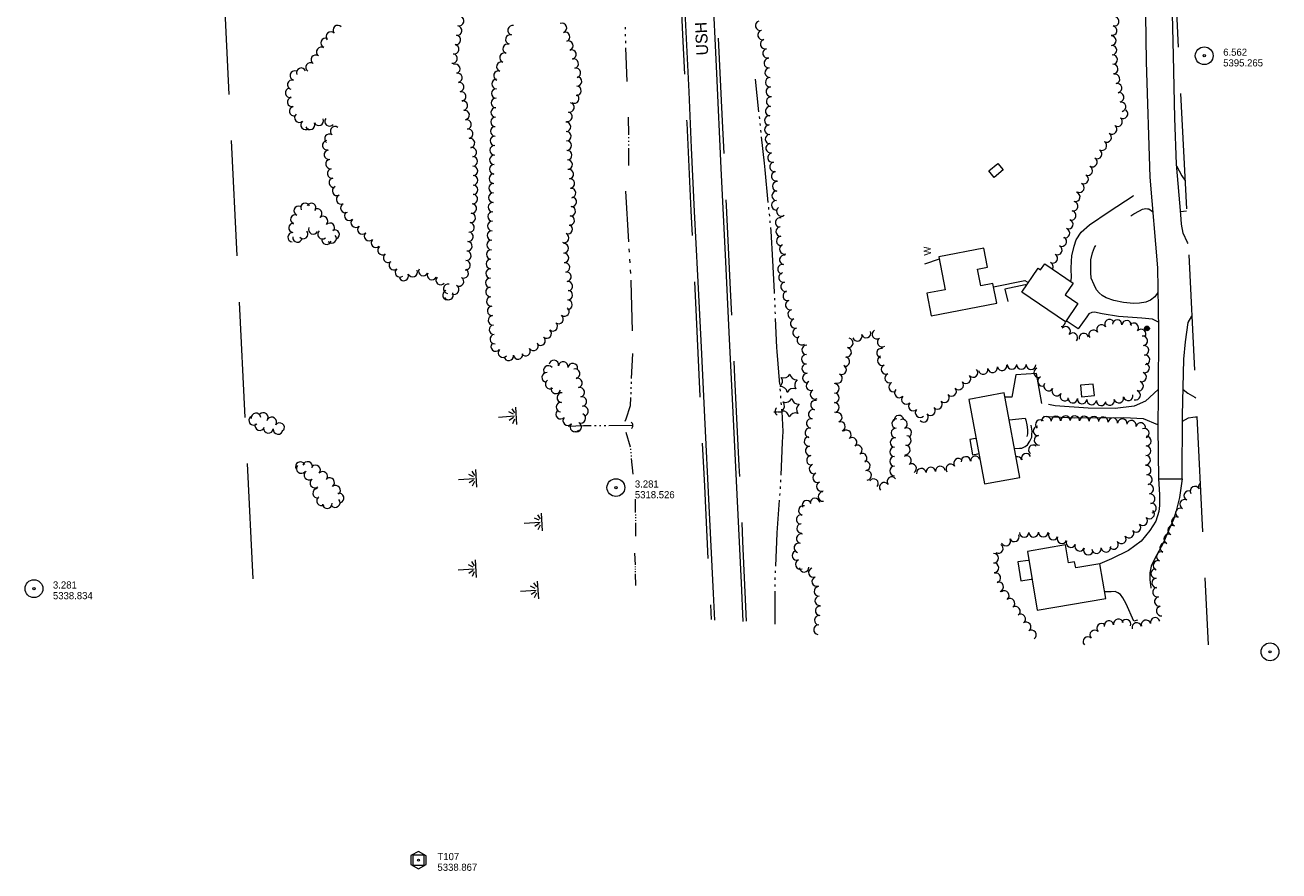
# Model space of a CAD drawing. Header units: feet. Extents: x 190818 to 192970, y 270652 to 271937.
# Tile 1 of 5: x 190818 to 191873, y 270652 to 271364. Entities that reach past the tile are written whole.
import ezdxf
from ezdxf.enums import TextEntityAlignment as Align

# ---------------------------------------------------------------- set-up
doc = ezdxf.new("R2010")
doc.units = ezdxf.units.FT
doc.header["$MEASUREMENT"] = 0
for name, pattern in [('DGN Style 3', [136.13208, 97.2372, -38.89488]), ('DGN Style 5', [68.06604, 29.17116, -38.89488]), ('DGN Style 6', [184.945154, 0.097237, -38.89488, 68.06604, -38.89488, 0.097237, -38.89488])]:
    doc.linetypes.add(name, pattern=pattern)
for name, color, linetype, lineweight in [('E_DWY', 3, 'DGN Style 3', 0), ('E_LAND_Vegetation', 20, 'Continuous', 0), ('E_MAP_Control', 251, 'Continuous', 0), ('E_MAP_Limits', 20, 'DGN Style 3', 0), ('E_MAP_PassPoints', 43, 'Continuous', 0), ('E_MISCPROP', 43, 'Continuous', 0), ('E_MISCPROP_HvyDash', 251, 'DGN Style 3', 13), ('E_MISCPROP_HvyLine', 251, 'Continuous', 13), ('E_MISCPROP_Railing', 43, 'Continuous', 0), ('E_PATH_Sidewalk', 3, 'DGN Style 5', 0), ('E_RDWY', 43, 'Continuous', 13), ('E_RDWY_Gravel', 43, 'DGN Style 3', 13), ('E_RDWY_Name', 231, 'Continuous', 0), ('E_WTR', 251, 'DGN Style 6', 0)]:
    doc.layers.add(name, color=color, linetype=linetype, lineweight=lineweight)
doc.styles.add('Style-IGR_FONT_0', font='IGR_FONT_0.shx')

# ---------------------------------------------------------------- blocks, each defined once
blk = doc.blocks.new('TP_1')
at = {"layer": 'E_MAP_Control', "color": 151, "linetype": 'Continuous', "lineweight": 0, "flags": 128}
for points in [[(-6.4, 3.8), (-6.4, -3.6), (0, -7.4), (6.4, -3.7), (6.4, 3.6), (-0.1, 7.4)], [(-4.5, -4.5), (-4.5, 4.5), (4.5, 4.5), (4.5, -4.5)]]:
    blk.add_lwpolyline(points, close=True, dxfattribs=at)
at = {"layer": 'E_MAP_Control', "color": 151, "linetype": 'Continuous', "lineweight": 0}
blk.add_circle((0, 0), 0.871, dxfattribs=at)
blk = doc.blocks.new('PP_1')
at = {"layer": 'E_MAP_PassPoints', "color": 43, "linetype": 'Continuous', "lineweight": 0}
for radius in [7.5, 0.96]:
    blk.add_circle((0, 0), radius, dxfattribs=at)
blk = doc.blocks.new('PP_2')
at = {"layer": 'E_MAP_PassPoints', "color": 43, "linetype": 'Continuous', "lineweight": 0}
for radius in [7.5, 0.96]:
    blk.add_circle((0, 0), radius, dxfattribs=at)
blk = doc.blocks.new('PP_3')
at = {"layer": 'E_MAP_PassPoints', "color": 43, "linetype": 'Continuous', "lineweight": 0}
for radius in [7.5, 0.96]:
    blk.add_circle((0, 0), radius, dxfattribs=at)
blk = doc.blocks.new('CULVRT_4')
at = {"layer": 'E_MISCPROP_Railing', "color": 43, "linetype": 'Continuous', "lineweight": 0}
blk.add_arc((3, 2.2), 3.7, 216.8791, 323.1187, dxfattribs=at)
blk = doc.blocks.new('CULVRT_5')
at = {"layer": 'E_MISCPROP_Railing', "color": 43, "linetype": 'Continuous', "lineweight": 0}
blk.add_arc((2.6, 2), 3.28, 216.8796, 323.1192, dxfattribs=at)
blk = doc.blocks.new('POLE_1')
at = {"layer": 'E_MISCPROP', "color": 1, "linetype": 'Continuous', "lineweight": 0}
for radius in [2.02, 1.52, 1.01, 0.502]:
    blk.add_circle((0, 0), radius, dxfattribs=at)
blk = doc.blocks.new('MARSH')
at = {"layer": 'E_WTR', "color": 150, "linetype": 'Continuous', "lineweight": 0}
for p, q in [((0, 15), (0, 1.6)), ((-6.1, 3.5), (-2.4, 1.4)), ((-1.3, 2.4), (-3.5, 6.2)), ((1.5, 2.4), (3.7, 6.2)), ((6.2, 3.5), (2.6, 1.4)), ((-7.4, 0), (7.4, 0))]:
    blk.add_line(p, q, dxfattribs=at)
blk = doc.blocks.new('WAL')
at = {"layer": 'E_MISCPROP_Railing', "color": 43, "linetype": 'Continuous', "lineweight": 0, "style": 'Style-IGR_FONT_0'}
blk.add_text('W', height=6, rotation=0.0001, dxfattribs=at).set_placement((-2.3, -0.3), align=Align.MIDDLE_LEFT)
blk = doc.blocks.new('PINEL_1')
at = {"layer": 'E_LAND_Vegetation', "color": 94, "linetype": 'Continuous', "lineweight": 0}
for centre, start, end in [((-8.1, 7.3), 275.2114, 0.9763), ((-10.4, -3.4), 335.2114, 60.9763), ((2.3, 10.7), 215.2114, 300.9763), ((10.4, 3.4), 155.2114, 240.9763), ((-2.3, -10.7), 35.2114, 120.9763), ((8.1, -7.3), 95.2114, 180.9763)]:
    blk.add_arc(centre, 5.72, start, end, dxfattribs=at)

msp = doc.modelspace()

# ---------------------------------------------------------------- linework, layer by layer
at = {"layer": 'E_DWY', "color": 2, "linetype": 'DGN Style 3', "lineweight": 0, "flags": 128}
for points in [[(191787, 271245.7), (191791.5, 271237.3), (191794.1, 271233.7)], [(191698, 271148.3), (191698.6, 271151.3), (191698.4, 271159.2), (191698.6, 271165.4), (191698.8, 271170), (191700.8, 271178.2), (191702.6, 271183.5), (191706.8, 271190), (191713.8, 271196), (191730.2, 271207.2), (191750.4, 271220.4), (191757.7, 271225.9), (191761.1, 271229.2), (191762.6, 271231.2), (191764.6, 271234.8)], [(191771.3, 271139.2), (191768.6, 271135.5), (191765.1, 271132.5), (191761.1, 271130.9), (191755.9, 271130.1), (191750.9, 271129.7), (191742.4, 271130.6), (191734.2, 271132.3), (191727.7, 271134.5), (191724.4, 271136.5), (191722, 271138.9), (191719.5, 271141.4), (191717.6, 271145.4), (191715.2, 271151.1), (191714.8, 271156), (191714.9, 271162.2), (191714.9, 271166.7), (191716.2, 271172.5), (191717.9, 271177), (191721.6, 271181.9), (191726.9, 271187.8), (191734.3, 271193.9), (191744, 271200.4), (191751.1, 271205.4), (191755.7, 271207.8), (191758.4, 271209.1), (191761.1, 271209.7), (191762.6, 271209.4), (191763.8, 271209.4), (191766.9, 271207.4)], [(191790.4, 271207.3), (191795.4, 271207.8)], [(191771.7, 271114.2), (191766.7, 271116.6), (191757.7, 271117.4), (191738.2, 271118.9), (191724.4, 271121.2), (191717.9, 271122.6), (191715.8, 271122.3), (191713.3, 271121), (191711.4, 271118.7), (191704.1, 271108.5), (191694, 271115.2)], [(191673.7, 271045.7), (191669.1, 271070.9), (191651.8, 271069.8), (191648.2, 271050.9), (191642.7, 271050.8)], [(191771.5, 271057.3), (191760.8, 271047.6), (191751.3, 271043.4), (191735.2, 271041.4), (191712.7, 271041.7), (191684.7, 271043.6), (191673.7, 271045.7)], [(191792.5, 271057.4), (191796.6, 271054.2), (191802.3, 271050.8), (191803.2, 271050.3)], [(191771.2, 271027.6), (191759.2, 271032.7), (191742.6, 271033.4), (191701.5, 271033.2), (191677.6, 271034.5), (191661.4, 271036.1), (191645.6, 271034.9)], [(191792, 271030.8), (191797, 271033.5), (191800.8, 271034.1), (191802.9, 271034.3), (191804, 271034.3)], [(191771.8, 270982.3), (191772.6, 270969.1), (191772.6, 270959.7), (191772.2, 270954.6), (191769.5, 270946.6), (191764.4, 270938.8), (191757.1, 270929.7), (191746.5, 270921.7), (191732.2, 270914.8), (191722.3, 270910.6)], [(191791.8, 270982.1), (191789.4, 270966.4), (191786.7, 270955.1), (191784.5, 270948), (191780.5, 270939.1), (191775.7, 270928), (191768.8, 270915.2), (191765.7, 270908.6), (191764.6, 270903), (191764.4, 270897.4), (191765.3, 270890.4), (191769.4, 270867.6), (191751.1, 270862.2), (191744.7, 270876.9), (191741.9, 270882.1), (191739.8, 270884.7), (191737.6, 270886.1), (191735.3, 270887.2), (191731.9, 270887.1), (191728.3, 270887.1), (191726.4, 270887.1)]]:
    msp.add_lwpolyline(points, dxfattribs=at)
at = {"layer": 'E_LAND_Vegetation', "color": 94, "linetype": 'Continuous', "lineweight": 0}
for centre, radius, start, end in [((191183.1, 271367.7), 4, 253.4391, 73.4238), ((191436.4, 271363.7), 4.01, 105.4186, 285.4033), ((191734.6, 271367.4), 4, 257.0587, 77.0434), ((191075, 271354.6), 4, 42.3125, 222.2972), ((191080.9, 271360), 4, 42.3125, 222.2972), ((191181.4, 271359.6), 4, 261.8914, 81.8761), ((191226.1, 271352.2), 3.99, 76.7657, 256.7503), ((191228, 271359.9), 3.99, 76.7657, 256.7503), ((191269.6, 271361.8), 3.99, 290.102, 110.0867), ((191272.3, 271354.3), 3.99, 290.102, 110.0867), ((191438.5, 271355.9), 4.01, 105.4186, 285.4033), ((191732.8, 271359.6), 4, 257.0587, 77.0434), ((191067, 271341.7), 4, 55.4021, 235.3868), ((191070.6, 271349.3), 4, 68.1996, 248.1842), ((191178.9, 271343.8), 4, 259.9084, 79.8931), ((191180.3, 271351.7), 4, 261.8914, 81.8761), ((191223.8, 271344.3), 3.99, 71.1541, 251.1388), ((191275, 271346.9), 3.99, 290.102, 110.0867), ((191440.6, 271348.2), 4.01, 105.4186, 285.4033), ((191732.1, 271351.1), 4, 273.7593, 93.744), ((191732.7, 271343.1), 4, 273.7593, 93.744), ((191062.4, 271335.1), 4, 55.4021, 235.3868), ((191177.5, 271336), 4, 259.9084, 79.8931), ((191221.2, 271336.8), 3.99, 71.1541, 251.1388), ((191277.6, 271339.5), 3.99, 283.7817, 103.7664), ((191279.5, 271331.8), 3.99, 283.7817, 103.7664), ((191442.7, 271340.5), 4.01, 105.4186, 285.4033), ((191443.7, 271332.2), 4.01, 95.3614, 275.3461), ((191733.2, 271335.2), 4, 273.7593, 93.744), ((191044.7, 271321.7), 4, 74.0773, 254.0619), ((191050.1, 271324.1), 4, 22.043, 202.0277), ((191057.9, 271328.6), 4, 55.4021, 235.3868), ((191179.8, 271327.3), 4, 292.1929, 112.1776), ((191216.1, 271321.7), 3.99, 71.1541, 251.1388), ((191218.6, 271329.2), 3.99, 71.1541, 251.1388), ((191281.4, 271324), 3.99, 283.7817, 103.7664), ((191444.5, 271324.2), 4.01, 95.3614, 275.3461), ((191733.7, 271327.2), 4, 273.7593, 93.744), ((191042.5, 271314), 4, 74.0773, 254.0619), ((191181.6, 271319.9), 4, 282.4626, 102.4472), ((191183.2, 271312.1), 4, 280.8232, 100.8078), ((191214.5, 271314.6), 3.99, 88.3993, 268.3839), ((191282.3, 271316.8), 3.99, 266.3302, 86.3149), ((191444.9, 271316.1), 4.01, 93.1846, 273.1693), ((191735.2, 271319), 4, 282.2237, 102.2083), ((191736.9, 271311.2), 4, 282.2237, 102.2083), ((191040.8, 271307.3), 4, 102.2907, 282.2754), ((191042.5, 271299.5), 4, 102.2907, 282.2754), ((191184.7, 271304.2), 4, 280.8232, 100.8078), ((191214.2, 271306.6), 3.99, 88.3993, 268.3839), ((191280, 271302.4), 3.99, 238.5112, 58.4959), ((191281.8, 271308.9), 3.99, 266.3302, 86.3149), ((191445.4, 271308.1), 4.01, 93.1846, 273.1693), ((191445.7, 271299.8), 4.01, 84.2981, 264.2828), ((191738.6, 271303.4), 4, 282.2237, 102.2083), ((191044.2, 271291.7), 4, 102.2907, 282.2754), ((191186.2, 271296.4), 4, 280.8232, 100.8078), ((191187.7, 271288.5), 4, 280.8232, 100.8078), ((191213.8, 271290.7), 3.99, 88.3993, 268.3839), ((191214, 271298.6), 3.99, 88.3993, 268.3839), ((191275.9, 271294.8), 3.99, 257.6988, 77.6834), ((191444.9, 271291.8), 4.01, 84.2981, 264.2828), ((191740.3, 271295.5), 4, 282.2237, 102.2083), ((191742, 271289.5), 4, 234.4263, 54.411), ((191048.5, 271286.3), 4, 130.2758, 310.2605), ((191053.7, 271280.2), 4, 130.2758, 310.2605), ((191057.6, 271280.2), 4, 204.7451, 24.7297), ((191064.9, 271283.6), 4, 204.7451, 24.7297), ((191073.9, 271283.1), 4, 140.1118, 320.0964), ((191189.2, 271280.6), 4, 280.8232, 100.8078), ((191213.6, 271282.7), 3.99, 88.3993, 268.3839), ((191273, 271278.6), 3.99, 272.6214, 92.606), ((191274.2, 271287), 3.99, 257.6988, 77.6834), ((191444.1, 271283.9), 4.01, 84.2981, 264.2828), ((191737.4, 271282.9), 4, 234.4263, 54.411), ((191073.8, 271268.5), 4, 53.6053, 233.59), ((191078.6, 271274.9), 4, 53.6053, 233.59), ((191190.7, 271272.8), 4, 280.8232, 100.8078), ((191213.4, 271274.7), 3.99, 88.3993, 268.3839), ((191273.3, 271270.7), 3.99, 272.6214, 92.606), ((191444.2, 271276.2), 4.01, 94.0616, 274.0463), ((191444.8, 271268.2), 4.01, 94.0616, 274.0463), ((191728.2, 271269.6), 4, 239.8462, 59.8308), ((191732.7, 271276.4), 4, 234.4263, 54.411), ((191072, 271263), 4, 99.7945, 279.7792), ((191192.2, 271264.9), 4, 280.8232, 100.8078), ((191193.7, 271257.1), 4, 280.8232, 100.8078), ((191212.9, 271258.8), 3.99, 88.3993, 268.3839), ((191213.1, 271266.8), 3.99, 88.3993, 268.3839), ((191273.7, 271262.7), 3.99, 272.6214, 92.606), ((191445.3, 271260.5), 4.01, 101.324, 281.3086), ((191724.2, 271262.7), 4, 239.8462, 59.8308), ((191073.4, 271255.1), 4, 99.7945, 279.7792), ((191074.7, 271247.2), 4, 99.7945, 279.7792), ((191194.5, 271249.5), 4, 270.9744, 90.9591), ((191212.7, 271250.8), 3.99, 88.3993, 268.3839), ((191274, 271254.7), 3.99, 272.6214, 92.606), ((191274.4, 271246.8), 3.99, 272.6214, 92.606), ((191446.9, 271252.6), 4.01, 101.324, 281.3086), ((191716.2, 271248.8), 4, 239.8462, 59.8308), ((191720.2, 271255.7), 4, 239.8462, 59.8308), ((191076.1, 271239.3), 4, 99.7945, 279.7792), ((191194.7, 271241.5), 4, 270.9744, 90.9591), ((191212.5, 271242.8), 3.99, 88.3993, 268.3839), ((191275.4, 271238.7), 3.99, 276.9148, 96.8995), ((191448.5, 271244.8), 4.01, 101.324, 281.3086), ((191450, 271236.9), 4.01, 101.324, 281.3086), ((191712.3, 271241.6), 4, 244.015, 63.9997), ((191077.5, 271231.5), 4, 99.7945, 279.7792), ((191194.8, 271233.5), 4, 270.9744, 90.9591), ((191194.9, 271225.5), 4, 270.9744, 90.9591), ((191212, 271226.9), 3.99, 88.3993, 268.3839), ((191212.2, 271234.9), 3.99, 88.3993, 268.3839), ((191276.3, 271230.8), 3.99, 276.9148, 96.8995), ((191450.8, 271228.5), 4.01, 87.1665, 267.1512), ((191705.3, 271227.3), 4, 244.015, 63.9997), ((191708.8, 271234.5), 4, 244.015, 63.9997), ((191080.3, 271224.6), 4, 115.5197, 295.5044), ((191083.7, 271217.4), 4, 115.5197, 295.5044), ((191194.6, 271217.8), 4, 263.2686, 83.2533), ((191211.8, 271218.9), 3.99, 88.3993, 268.3839), ((191277.3, 271222.8), 3.99, 276.9148, 96.8995), ((191277.9, 271215.4), 3.99, 263.5555, 83.5402), ((191450.4, 271220.5), 4.01, 87.1665, 267.1512), ((191701.8, 271219.5), 4, 257.9182, 77.9028), ((191047.9, 271207.9), 3.93, 69.481, 249.4657), ((191053.6, 271210.4), 3.93, 25.0409, 205.0256), ((191058.5, 271210.3), 3.93, 327.6732, 147.6579), ((191063.5, 271205.6), 3.93, 303.8292, 123.8139), ((191087.2, 271210.2), 4, 115.5197, 295.5044), ((191193.7, 271209.8), 4, 263.2686, 83.2533), ((191211.5, 271210.9), 3.99, 87.8918, 267.8765), ((191277, 271207.5), 3.99, 263.5555, 83.5402), ((191450, 271212.5), 4.01, 87.1665, 267.1512), ((191454.3, 271207.3), 4.01, 125.9324, 305.9171), ((191700.1, 271211.7), 4, 257.9182, 77.9028), ((191043.5, 271193.5), 3.93, 85.2313, 265.216), ((191045.1, 271200.5), 3.93, 69.481, 249.4657), ((191068.6, 271199.3), 3.93, 313.2641, 133.2488), ((191074.3, 271193.6), 3.93, 318.0545, 138.0392), ((191090.5, 271203.7), 4, 133.8472, 313.8318), ((191096, 271197.9), 4, 133.8472, 313.8318), ((191191.8, 271193.9), 4, 263.2686, 83.2533), ((191192.8, 271201.9), 4, 263.2686, 83.2533), ((191210.9, 271195), 3.99, 87.8918, 267.8765), ((191211.2, 271203), 3.99, 87.8918, 267.8765), ((191276.1, 271199.6), 3.99, 263.5555, 83.5402), ((191453.2, 271197.9), 4.01, 78.1451, 258.1298), ((191695.9, 271196.6), 4, 250.1929, 70.1776), ((191698.4, 271203.9), 4, 257.9182, 77.9028), ((191042.8, 271185.6), 3.93, 85.2313, 265.216), ((191051.8, 271188.2), 3.93, 220.5266, 40.5112), ((191060.2, 271192.1), 3.93, 154.9775, 334.9621), ((191067.9, 271188.1), 3.93, 130.7581, 310.7428), ((191075.8, 271184.6), 3.93, 221.0859, 41.0706), ((191078.3, 271187.9), 3.93, 297.6359, 117.6206), ((191101.6, 271192.1), 4, 133.8472, 313.8318), ((191107.2, 271186.5), 4, 135.4516, 315.4363), ((191190.9, 271186), 4, 263.2686, 83.2533), ((191210.6, 271187), 3.99, 87.8918, 267.8765), ((191271.5, 271185), 3.99, 247.1962, 67.1809), ((191274.6, 271192.4), 3.99, 247.1962, 67.1809), ((191453.7, 271190.4), 4.01, 93.7616, 273.7463), ((191693.1, 271189.1), 4, 250.1929, 70.1776), ((191046.9, 271185.3), 3.93, 172.7549, 352.7396), ((191071.5, 271183.4), 3.93, 162.6775, 342.6622), ((191112.9, 271180.9), 4, 135.4516, 315.4363), ((191118.5, 271174.7), 4, 126.304, 306.2886), ((191190, 271178), 4, 264.1716, 84.1563), ((191210.3, 271179), 3.99, 87.8918, 267.8765), ((191271.1, 271176.3), 3.99, 271.1216, 91.1063), ((191454.2, 271182.4), 4.01, 93.7616, 273.7463), ((191456.7, 271175.4), 4.01, 109.5381, 289.5228), ((191686.7, 271174.8), 4, 241.7157, 61.7003), ((191690.5, 271181.9), 4, 241.7157, 61.7003), ((191123.2, 271168.3), 4, 126.304, 306.2886), ((191188.4, 271162.1), 4, 264.1716, 84.1563), ((191189.2, 271170), 4, 264.1716, 84.1563), ((191209.7, 271163.1), 3.99, 87.8918, 267.8765), ((191210, 271171.1), 3.99, 87.8918, 267.8765), ((191271.3, 271168.3), 3.99, 271.1216, 91.1063), ((191456.8, 271166.6), 4.01, 78.692, 258.6767), ((191682.9, 271167.8), 4, 241.7157, 61.7003), ((191128.1, 271162.1), 4, 129.8842, 309.8688), ((191133.2, 271156), 4, 129.8842, 309.8688), ((191143.9, 271156.2), 4, 203.495, 23.4797), ((191152.9, 271157.1), 4, 154.8976, 334.8822), ((191160.2, 271153.7), 4, 154.8976, 334.8822), ((191186.9, 271155.2), 4, 239.9083, 59.893), ((191209.5, 271155.1), 3.99, 87.8918, 267.8765), ((191272.2, 271160.1), 3.99, 278.7289, 98.7136), ((191273.4, 271152.3), 3.99, 278.7289, 98.7136), ((191455.2, 271158.7), 4.01, 78.692, 258.6767), ((191456.1, 271151.7), 4.01, 102.4528, 282.4375), ((191679.1, 271160.7), 4, 331.0343, 61.7003), ((191136.5, 271153), 4, 203.495, 23.4797), ((191167.5, 271149.5), 4, 140.1118, 320.0964), ((191173.9, 271142.2), 4, 80.7185, 260.7032), ((191178.9, 271141.4), 4, 239.9083, 59.893), ((191182.9, 271148.3), 4, 239.9083, 59.893), ((191209.2, 271147.2), 3.99, 87.8918, 267.8765), ((191274.6, 271144.4), 3.99, 278.7289, 98.7136), ((191457.9, 271143.9), 4.01, 102.4528, 282.4375), ((191173.2, 271136.9), 4, 110.1758, 290.1605), ((191174.1, 271136.9), 4, 208.5807, 28.5654), ((191209.4, 271139.5), 3.99, 95.2797, 275.2644), ((191210.1, 271131.5), 3.99, 95.2797, 275.2644), ((191274.6, 271136.8), 3.99, 268.014, 87.9986), ((191459.7, 271136.2), 4.01, 104.8972, 284.8819), ((191210.8, 271123.6), 3.99, 95.2797, 275.2644), ((191271.7, 271123.1), 3.99, 232.5711, 52.5557), ((191274.3, 271128.8), 3.99, 268.014, 87.9986), ((191461.7, 271128.5), 4.01, 104.8972, 284.8819), ((191463.8, 271120.7), 4.01, 104.8972, 284.8819), ((191211.5, 271115.6), 3.99, 95.2797, 275.2644), ((191261.9, 271110.6), 3.99, 229.4281, 49.4127), ((191266.8, 271116.7), 3.99, 232.5711, 52.5557), ((191465.9, 271113), 4.01, 104.8972, 284.8819), ((191689.4, 271114.3), 4.01, 275.3941, 3.7245), ((191730.5, 271112.4), 4.01, 34.0161, 214.0007), ((191737, 271112.1), 4.01, 355.7253, 175.71), ((191745, 271111.5), 4.01, 355.7253, 175.71), ((191751, 271109.3), 4.01, 320.7293, 140.714), ((191212.3, 271107.7), 3.99, 95.2797, 275.2644), ((191213, 271099.8), 3.99, 95.2797, 275.2644), ((191256.8, 271104.5), 3.99, 229.4281, 49.4127), ((191467.9, 271105.2), 4.01, 104.8972, 284.8819), ((191471.6, 271098.9), 4.01, 123.0892, 303.0739), ((191518.2, 271102.2), 4.01, 200.1496, 20.1342), ((191525.7, 271104.9), 4.01, 200.1496, 20.1342), ((191534.8, 271103.9), 4.01, 123.2317, 303.2164), ((191693.7, 271106.3), 4.01, 318.7596, 138.7442), ((191699.7, 271101), 4.01, 318.7596, 138.7442), ((191708.9, 271100.7), 4.01, 13.8799, 193.8646), ((191717.2, 271103.4), 4.01, 34.0161, 214.0007), ((191723.8, 271107.9), 4.01, 34.0161, 214.0007), ((191757.2, 271104.2), 4.01, 320.7293, 140.714), ((191758.6, 271098.4), 4.01, 276.6231, 96.6078), ((191213.8, 271093.6), 3.99, 139.0707, 319.0554), ((191239, 271089.6), 3.99, 214.2578, 34.2425), ((191245.6, 271094.1), 3.99, 214.2578, 34.2425), ((191251.6, 271098.5), 3.99, 229.4281, 49.4127), ((191475.6, 271090.8), 4.01, 87.6632, 267.6479), ((191509.3, 271088.7), 4.01, 259.5672, 79.5519), ((191510.7, 271096.6), 4.01, 259.5672, 79.5519), ((191538.6, 271088), 4.01, 76.4812, 256.4659), ((191539.2, 271097.2), 4.01, 123.2317, 303.2164), ((191759.6, 271090.4), 4.01, 276.6231, 96.6078), ((191219.9, 271088.4), 3.99, 139.0707, 319.0554), ((191224.8, 271085.7), 3.99, 188.71, 8.6947), ((191232.7, 271086.9), 3.99, 188.71, 8.6947), ((191262.7, 271078), 4.05, 350.6579, 170.6426), ((191475.3, 271082.8), 4.01, 87.6632, 267.6479), ((191507.8, 271080.8), 4.01, 259.5672, 79.5519), ((191539.3, 271081.7), 4.01, 113.028, 293.0127), ((191760.5, 271082.4), 4.01, 276.6231, 96.6078), ((191256.7, 271067.6), 4.05, 85.3889, 265.3736), ((191258.1, 271073.4), 4.05, 39.0077, 218.9924), ((191270.7, 271076.7), 4.05, 350.6579, 170.6426), ((191278.7, 271075.4), 4.05, 350.6579, 170.6426), ((191280.6, 271070.7), 4.05, 285.0669, 105.0516), ((191475.6, 271075.1), 4.01, 94.2035, 274.1882), ((191476.2, 271067.1), 4.01, 94.2035, 274.1882), ((191505.1, 271074), 4.01, 244.5092, 64.4939), ((191542.4, 271074.3), 4.01, 113.028, 293.0127), ((191615.7, 271071.7), 4.01, 221.5281, 41.5127), ((191624.3, 271074.2), 4.01, 190.5673, 10.5519), ((191632.2, 271075.7), 4.01, 190.5673, 10.5519), ((191640.1, 271077.2), 4.01, 190.5673, 10.5519), ((191648.4, 271078.5), 4.01, 179.0518, 359.0365), ((191656.4, 271078.4), 4.01, 179.0518, 359.0365), ((191664.5, 271078.3), 4.01, 179.0518, 359.0365), ((191670.9, 271071.6), 4.01, 113.7428, 293.7275), ((191757.6, 271067.9), 4.01, 251.7831, 71.7678), ((191760.1, 271075.5), 4.01, 251.7831, 71.7678), ((191259.7, 271061.9), 4.05, 123.4319, 303.4166), ((191282.6, 271062.9), 4.05, 283.7699, 103.7545), ((191479.2, 271060.5), 4.01, 115.6234, 295.6081), ((191499.1, 271058.3), 4.01, 269.9864, 89.9711), ((191501.6, 271066.7), 4.01, 244.5092, 64.4939), ((191545.5, 271066.9), 4.01, 113.028, 293.0127), ((191548.7, 271059.5), 4.01, 113.028, 293.0127), ((191603.7, 271061.1), 4.01, 221.5281, 41.5127), ((191609.7, 271066.4), 4.01, 221.5281, 41.5127), ((191674.1, 271064.3), 4.01, 113.7428, 293.7275), ((191679.3, 271060.3), 4.01, 148.1038, 328.0885), ((191755.1, 271060.2), 4.01, 251.7831, 71.7678), ((191264.4, 271057.9), 4.05, 164.5078, 344.4924), ((191269.5, 271050.6), 4.05, 85.3449, 265.3295), ((191284.6, 271055.1), 4.05, 283.7699, 103.7545), ((191286.3, 271047.3), 4.05, 280.2767, 100.2614), ((191482.6, 271053.3), 4.01, 115.6234, 295.6081), ((191499.1, 271050.3), 4.01, 269.9864, 89.9711), ((191553.7, 271054.5), 4.01, 136.3135, 316.2982), ((191559.5, 271049), 4.01, 136.3135, 316.2982), ((191591.7, 271050.4), 4.01, 222.7837, 42.7684), ((191597.7, 271055.8), 4.01, 221.5281, 41.5127), ((191686.1, 271056.1), 4.01, 148.1038, 328.0885), ((191692.9, 271051.8), 4.01, 148.1038, 328.0885), ((191699.6, 271050.1), 4.01, 174.6691, 354.6537), ((191707.5, 271049.3), 4.01, 174.6691, 354.6537), ((191738.5, 271050.1), 4.01, 194.1474, 14.132), ((191746.3, 271052), 4.01, 194.1474, 14.132), ((191752.6, 271052.6), 4.01, 251.7831, 71.7678), ((191268.5, 271036.6), 4.05, 138.1288, 318.1134), ((191268.8, 271042.5), 4.05, 85.3449, 265.3295), ((191287.8, 271039.3), 4.05, 280.2767, 100.2614), ((191481.2, 271036.5), 4.01, 76.9374, 256.9221), ((191483, 271044.3), 4.01, 76.9374, 256.9221), ((191499.1, 271042.3), 4.01, 269.9864, 89.9711), ((191565.3, 271043.4), 4.01, 135.9873, 315.972), ((191571.1, 271037.8), 4.01, 135.9873, 315.972), ((191579.9, 271039.5), 4.01, 222.7837, 42.7684), ((191585.8, 271044.9), 4.01, 222.7837, 42.7684), ((191715.5, 271048.6), 4.01, 174.6691, 354.6537), ((191723.5, 271047.8), 4.01, 174.6691, 354.6537), ((191730.7, 271048.1), 4.01, 194.1474, 14.132), ((191010.1, 271031.5), 4.08, 129.7872, 309.7719), ((191012, 271033.4), 4.08, 7.2819, 187.2666), ((191018.2, 271033.8), 4.08, 321.1731, 141.1578), ((191025.3, 271030), 4.08, 323.8008, 143.7855), ((191031.9, 271025.2), 4.08, 323.8008, 143.7855), ((191274.5, 271031.2), 4.05, 138.1288, 318.1134), ((191280.5, 271025.8), 4.05, 138.1288, 318.1134), ((191282, 271025.9), 4.05, 244.2309, 64.2156), ((191285.5, 271033.2), 4.05, 244.2309, 64.2156), ((191479.5, 271028.8), 4.01, 80.6992, 260.6839), ((191501.4, 271033.9), 4.01, 289.5921, 109.5767), ((191504.1, 271026.3), 4.01, 289.5921, 109.5767), ((191551.3, 271028.7), 4.01, 85.4986, 265.4833), ((191553.3, 271031.6), 4.01, 5.8036, 185.7883), ((191556.3, 271028.3), 4.01, 296.8454, 116.8301), ((191574, 271034), 4.01, 222.7837, 42.7684), ((191672.3, 271027.9), 4.02, 47.7192, 227.7038), ((191677.4, 271030.7), 4.02, 1.5227, 181.5074), ((191685.4, 271030.9), 4.02, 1.5227, 181.5074), ((191693.5, 271031.1), 4.02, 1.5227, 181.5074), ((191701.4, 271031.1), 4.02, 358.2846, 178.2693), ((191709.4, 271030.8), 4.02, 358.2846, 178.2693), ((191717.5, 271030.6), 4.02, 358.2846, 178.2693), ((191725.4, 271030.2), 4.02, 354.4394, 174.424), ((191733.4, 271029.4), 4.02, 354.4394, 174.424), ((191741.4, 271028.7), 4.02, 354.4394, 174.424), ((191749, 271027.3), 4.02, 345.6095, 165.5942), ((191756.8, 271025.3), 4.02, 345.6095, 165.5942), ((191015.2, 271027), 4.08, 160.2866, 340.2712), ((191022.5, 271024.7), 4.08, 173.2923, 353.277), ((191030.6, 271023.8), 4.08, 173.2923, 353.277), ((191478.2, 271020.9), 4.01, 80.6992, 260.6839), ((191509, 271019.2), 4.01, 307.45, 127.4346), ((191550.7, 271020.7), 4.01, 85.4986, 265.4833), ((191559.9, 271021.1), 4.01, 296.8454, 116.8301), ((191559.6, 271014.5), 4.01, 263.5668, 83.5514), ((191670.4, 271022.6), 4.02, 95.2652, 275.2499), ((191671.2, 271014.6), 4.02, 95.2652, 275.2499), ((191759.9, 271020.6), 4.02, 294.2464, 114.2311), ((191761.6, 271014), 4.02, 267.6433, 87.628), ((191477.6, 271013.6), 4.01, 97.1459, 277.1306), ((191478.6, 271005.7), 4.01, 97.1459, 277.1306), ((191513.9, 271012.9), 4.01, 307.45, 127.4346), ((191518.3, 271006.5), 4.01, 301.0145, 120.9992), ((191549.5, 271004.9), 4.01, 90.3926, 270.3773), ((191550, 271012.7), 4.01, 85.4986, 265.4833), ((191558.7, 271006.5), 4.01, 263.5668, 83.5514), ((191666.4, 271006.6), 4.02, 52.3751, 232.3598), ((191761.3, 271005.9), 4.02, 267.6433, 87.628), ((191479.6, 270997.7), 4.01, 97.1459, 277.1306), ((191522.4, 270999.6), 4.01, 301.0145, 120.9992), ((191525, 270993.1), 4.01, 277.6338, 97.6185), ((191549.5, 270996.9), 4.01, 90.3926, 270.3773), ((191559.7, 270997.6), 4.01, 302.3016, 122.2863), ((191603.4, 270995.3), 4.01, 36.8262, 216.8109), ((191609.6, 270996.8), 4.01, 2.7459, 182.7306), ((191617.7, 270997.2), 4.01, 21.7877, 182.7306), ((191652.9, 270996.8), 4.02, 21.051, 105.4786), ((191660.4, 270999.6), 4.02, 21.051, 201.0357), ((191761, 270997.9), 4.02, 267.6433, 87.628), ((191049.4, 270992.4), 4.1, 27.4431, 207.4278), ((191050.1, 270990.9), 4.1, 141.2498, 321.2345), ((191055.5, 270992.5), 4.1, 343.3838, 163.3685), ((191056.7, 270985.3), 4.1, 126.3207, 306.3054), ((191062.1, 270989.6), 4.1, 318.76, 138.7446), ((191068.2, 270984.2), 4.1, 318.76, 138.7446), ((191481.8, 270990.4), 4.01, 106.6332, 286.6179), ((191484.8, 270983.2), 4.01, 112.8651, 292.8498), ((191526.1, 270985.1), 4.01, 277.6338, 97.6185), ((191549.6, 270988.8), 4.01, 90.3926, 270.3773), ((191564, 270990.8), 4.01, 302.3016, 122.2863), ((191572.1, 270986.9), 4.01, 7.0159, 187.0006), ((191580.1, 270987.9), 4.01, 7.0159, 187.0006), ((191588.1, 270988.8), 4.01, 7.0159, 187.0006), ((191596.9, 270990.5), 4.01, 36.8262, 216.8109), ((191761.5, 270989.5), 4.02, 277.2457, 97.2303), ((191061.6, 270978.7), 4.1, 126.3207, 306.3054), ((191074, 270979), 4.1, 307.7252, 127.7099), ((191079, 270972.5), 4.1, 307.7252, 127.7099), ((191487.9, 270975.8), 4.01, 112.8651, 292.8498), ((191531.9, 270978.1), 4.01, 322.3822, 142.3668), ((191540.9, 270975.1), 4.01, 36.8332, 216.8179), ((191547.3, 270979.9), 4.01, 36.8332, 216.8179), ((191762.5, 270981.5), 4.02, 277.2457, 97.2303), ((191763.6, 270973.6), 4.02, 277.2457, 97.2303), ((191802.5, 270971.8), 4.03, 28.0841, 208.0687), ((191809.6, 270975.6), 4.03, 134.5803, 208.0687), ((191064, 270970), 4.1, 97.5196, 277.5043), ((191067.2, 270963.7), 4.1, 124.2709, 304.2555), ((191081.9, 270965.9), 4.1, 285.2366, 105.2213), ((191482.6, 270961.9), 4.01, 2.9498, 182.9344), ((191489.4, 270967.3), 4.01, 94.5008, 274.4854), ((191764.8, 270965.5), 4.02, 278.7133, 98.698), ((191797.3, 270968), 4.03, 63.975, 243.9597), ((191072, 270961.3), 4.1, 185.0761, 5.0608), ((191078.7, 270962.2), 4.1, 219.7214, 39.7061), ((191472.8, 270955.6), 4.01, 77.4968, 257.4815), ((191475.7, 270959.9), 4.01, 22.6641, 202.6488), ((191764.3, 270952.6), 4.02, 225.135, 45.1196), ((191766, 270957.6), 4.02, 278.7133, 98.698), ((191790.2, 270953.5), 4.03, 63.975, 243.9597), ((191793.8, 270960.8), 4.03, 63.975, 243.9597), ((191471, 270947.8), 4.01, 77.4968, 257.4815), ((191471.3, 270940.4), 4.01, 94.8438, 274.8284), ((191753, 270941.2), 4.02, 225.135, 45.1196), ((191758.6, 270946.9), 4.02, 225.135, 45.1196), ((191786.9, 270946.2), 4.03, 66.0512, 246.0358), ((191471, 270931.8), 4.01, 75.7624, 255.7471), ((191650.5, 270933.3), 4.02, 205.7444, 25.7291), ((191658.7, 270937), 4.02, 181.2688, 1.2535), ((191666.7, 270937.2), 4.02, 181.2688, 1.2535), ((191674.8, 270937.3), 4.02, 181.2688, 1.2535), ((191683.2, 270934.8), 4.02, 157.1942, 337.1789), ((191740.5, 270931.6), 4.02, 216.1896, 36.1742), ((191747, 270936.4), 4.02, 216.1896, 36.1742), ((191780.4, 270931.5), 4.03, 66.0512, 246.0358), ((191783.7, 270938.9), 4.03, 66.0512, 246.0358), ((191469, 270924.1), 4.01, 75.7624, 255.7471), ((191637, 270923.5), 4.02, 239.474, 59.4587), ((191643.3, 270929.8), 4.02, 205.7444, 25.7291), ((191690.6, 270931.7), 4.02, 157.1942, 337.1789), ((191698, 270928.5), 4.02, 156.7746, 336.7592), ((191705.4, 270925.4), 4.02, 156.7746, 336.7592), ((191712.8, 270922.2), 4.02, 156.7746, 336.7592), ((191719.6, 270923.4), 4.02, 188.1574, 8.142), ((191727.6, 270924.5), 4.02, 188.1574, 8.142), ((191734, 270926.9), 4.02, 216.1896, 36.1742), ((191777.1, 270924.2), 4.03, 66.0512, 246.0358), ((191467.3, 270917.6), 4.01, 112.3493, 292.334), ((191470.3, 270910.2), 4.01, 112.3493, 292.334), ((191633.1, 270915.3), 4.02, 271.7119, 91.6966), ((191771.3, 270909.3), 4.03, 69.4039, 249.3886), ((191774.1, 270916.8), 4.03, 69.4039, 249.3886), ((191473.5, 270907.6), 4.01, 183.7595, 3.7442), ((191481.3, 270903.3), 4.01, 110.3788, 290.3634), ((191633.3, 270907.3), 4.02, 271.7119, 91.6966), ((191634.9, 270898.8), 4.02, 287.6822, 107.6669), ((191769.5, 270902.5), 4.03, 94.9124, 274.8971), ((191484.1, 270895.7), 4.01, 110.3788, 290.3634), ((191485.9, 270887.4), 4.01, 94.806, 274.7907), ((191637.3, 270891.2), 4.02, 287.6822, 107.6669), ((191770.2, 270894.5), 4.03, 94.9124, 274.8971), ((191486.6, 270879.5), 4.01, 94.806, 274.7907), ((191642, 270883.9), 4.02, 306.6236, 126.6082), ((191646.8, 270877.4), 4.02, 306.6236, 126.6082), ((191771, 270886.7), 4.03, 100.8387, 280.8234), ((191772.5, 270878.8), 4.03, 100.8387, 280.8234), ((191487, 270871.1), 4.01, 84.5879, 264.5725), ((191651.3, 270870.8), 4.02, 303.9898, 123.9745), ((191774, 270870.9), 4.03, 100.8387, 280.8234), ((191486.2, 270863.1), 4.01, 84.5879, 264.5725), ((191655.8, 270864.2), 4.02, 303.9898, 123.9745), ((191660.3, 270857.5), 4.02, 303.9898, 123.9745), ((191723.9, 270856.3), 4.03, 43.6009, 223.5856), ((191730.1, 270858.6), 4.03, 10.4886, 190.4733), ((191738, 270860.1), 4.03, 10.4886, 190.4733), ((191744.6, 270859.8), 4.03, 338.7395, 158.7242), ((191753.5, 270857), 4.03, 15.3714, 195.3561), ((191761.3, 270859.2), 4.03, 15.3714, 195.3561), ((191769, 270861.3), 4.03, 15.3714, 195.3561), ((191485.5, 270855.2), 4.01, 84.5879, 264.5725), ((191664.8, 270850.8), 4.02, 303.9898, 123.9745), ((191712.3, 270845.2), 4.03, 43.6009, 223.5856), ((191718.1, 270850.8), 4.03, 43.6009, 223.5856)]:
    msp.add_arc(centre, radius, start, end, dxfattribs=at)
at = {"layer": 'E_MAP_Limits', "color": 3, "linetype": 'DGN Style 3', "lineweight": 0, "flags": 128}
for points in [[(191763.3, 271850.5), (191813.6, 270842.3)], [(190964.3, 271810.9), (191009.9, 270884.4)]]:
    msp.add_lwpolyline(points, dxfattribs=at)
at = {"layer": 'E_MISCPROP_HvyDash', "color": 230, "linetype": 'DGN Style 3', "lineweight": 13, "flags": 128}
for points in [[(191618.2, 271016.2), (191617.8, 271016.2), (191613, 271015.2), (191615.1, 271002.5), (191619.7, 271003.3), (191620.5, 271003.5)], [(191662.8, 270913.6), (191662.2, 270913.5), (191653.3, 270912.3), (191655.9, 270896.3), (191664.6, 270897.6), (191665.5, 270897.8)]]:
    msp.add_lwpolyline(points, dxfattribs=at)
at = {"layer": 'E_MISCPROP_HvyLine', "color": 230, "linetype": 'Continuous', "lineweight": 13, "flags": 128}
for points in [[(191641.1, 271242.4), (191633.5, 271236), (191629, 271241.5), (191636.6, 271247.8)], [(191635.6, 271130), (191632.4, 271146.6), (191622.1, 271144.6), (191619.4, 271158.7), (191627.9, 271160.4), (191624.8, 271176.4), (191586.8, 271169.1), (191592.2, 271141.4), (191576.7, 271138.4), (191580.4, 271119.3)], [(191693.5, 271114.5), (191656.8, 271139.4), (191670.4, 271159.5), (191672.6, 271158.1), (191676.1, 271163.2), (191700, 271146.9), (191693.3, 271137.1), (191704, 271129.8)], [(191716.9, 271062), (191706.1, 271061), (191707.1, 271051.1), (191717.8, 271052.2)], [(191655, 270983.3), (191642, 271054.5), (191612.2, 271049), (191625.2, 270977.9)], [(191693.4, 270926.5), (191661.6, 270921.1), (191669.8, 270871.7), (191727.4, 270881.4), (191722.5, 270910.6), (191702.1, 270907.2), (191701.2, 270912.2), (191696, 270911.4)]]:
    msp.add_lwpolyline(points, close=True, dxfattribs=at)
at = {"layer": 'E_MISCPROP_Railing', "color": 43, "linetype": 'Continuous', "lineweight": 13, "flags": 128}
msp.add_lwpolyline([(191587.2, 271167.2), (191574.7, 271163)], dxfattribs=at)
at = {"layer": 'E_PATH_Sidewalk', "color": 2, "linetype": 'DGN Style 5', "lineweight": 0, "flags": 128}
for points in [[(191632.9, 271143.7), (191659.3, 271149.1), (191662.2, 271147.5)], [(191660.5, 271145), (191659.7, 271145.5), (191642.5, 271141.8), (191645.8, 271127.4), (191642, 271126.7), (191639, 271141), (191633.6, 271140)], [(191646.1, 271031.9), (191659.5, 271033.3), (191660.2, 271031.7), (191661.1, 271027.5), (191661.6, 271023.3), (191661.5, 271020), (191661, 271017.6), (191660, 271015), (191658.2, 271013.2), (191656, 271011.8), (191651.2, 271011.4), (191649.9, 271011.4)], [(191650.6, 271007.7), (191654.8, 271007.9), (191656.7, 271008.1), (191659.5, 271009.3), (191661.5, 271010.8), (191663.5, 271013.9), (191665.1, 271017.3), (191665.2, 271019.2), (191665.4, 271022.2), (191664.4, 271028.4), (191662.8, 271035.9)]]:
    msp.add_lwpolyline(points, dxfattribs=at)
at = {"layer": 'E_RDWY', "color": 30, "linetype": 'Continuous', "lineweight": 13, "flags": 128}
for points in [[(191351, 271827.8), (191353.6, 271776.8), (191356.9, 271710.8), (191360.2, 271639.4), (191362, 271602.8), (191364.4, 271553.6), (191367.9, 271485.7), (191370.8, 271423.8), (191373.4, 271369.8), (191376.5, 271307.9), (191378.5, 271261), (191381, 271207.2), (191383.6, 271153.5), (191386.7, 271092.9), (191389.5, 271034.2), (191393.2, 270959.3), (191396.8, 270885.7), (191397.9, 270863.3)], [(191394, 271625), (191385.3, 271624.6), (191388.8, 271548.2), (191392.4, 271475.6), (191396, 271400), (191399.6, 271323.4), (191403.4, 271243.7), (191407.2, 271165), (191410.2, 271105.6), (191413.4, 271037.9), (191416.8, 270969.1), (191420.4, 270894.6), (191421.8, 270862.1)], [(191796.7, 271180.2), (191796.1, 271181.1), (191792.5, 271189), (191791.2, 271196.6), (191790.6, 271204.6), (191786.9, 271247), (191785.6, 271285.9), (191784.5, 271338.7), (191783.2, 271385.6), (191781.7, 271433), (191779.2, 271514.3), (191778.6, 271543.8)], [(191760.6, 271392.8), (191761.3, 271333.3), (191764.5, 271236.3), (191770.9, 271159.9), (191771.8, 271107.6), (191771.5, 271053.7), (191771.2, 271025.1), (191771.8, 270982.3), (191791.8, 270982.1), (191792, 271035.5), (191793.1, 271082.8), (191794.6, 271097.4), (191796.9, 271113.7), (191799.8, 271119.2)]]:
    msp.add_lwpolyline(points, dxfattribs=at)
at = {"layer": 'E_RDWY_Gravel', "color": 30, "linetype": 'DGN Style 3', "lineweight": 13, "flags": 128}
for points in [[(191348.4, 271828), (191351.1, 271771.6), (191354.9, 271693.3), (191358.2, 271622.7), (191361.6, 271551), (191365.7, 271468.2), (191369.1, 271399.6), (191371.2, 271356), (191374.6, 271281.8), (191378.1, 271207.9), (191382.3, 271124.5), (191385.7, 271051.7), (191389.6, 270975.9), (191392.7, 270906.4), (191395.3, 270863.8)], [(191396.5, 271624.9), (191393.8, 271614.5), (191393.5, 271607.6), (191392.8, 271551.9), (191392.7, 271533.5), (191395.6, 271472.7), (191397.5, 271426.3), (191401, 271353.7), (191404.5, 271283.2), (191407.9, 271212.4), (191411.3, 271141.5), (191414.9, 271067.4), (191418.6, 270993.2), (191421.7, 270929.5), (191424.7, 270862.4)]]:
    msp.add_lwpolyline(points, dxfattribs=at)
at = {"layer": 'E_WTR', "color": 150, "linetype": 'Continuous', "lineweight": 0, "flags": 128}
for points in [[(191322.7, 271362.6), (191322.8, 271360.7)], [(191322.9, 271356.7), (191322.9, 271354.8)], [(191323, 271350.9), (191323.1, 271348.9)], [(191323.2, 271345), (191324.3, 271316.6)], [(191432.2, 271318.7), (191435.1, 271291.1)], [(191325.4, 271286.7), (191325.5, 271271.9)], [(191435.6, 271287.2), (191435.8, 271285.3)], [(191436.2, 271281.5), (191436.4, 271279.6)], [(191436.8, 271275.8), (191437, 271273.9)], [(191325.5, 271269.9), (191325.5, 271268.9)], [(191325.5, 271266.8), (191325.5, 271265.8)], [(191325.5, 271263.8), (191325.5, 271262.8)], [(191325.5, 271260.7), (191325.6, 271245.9)], [(191437.4, 271270.1), (191439.7, 271248.1), (191440.3, 271242.4)], [(191440.3, 271242.4), (191443, 271214.8)], [(191323.2, 271224.3), (191325.7, 271181.7)], [(191443.4, 271210.9), (191443.6, 271209)], [(191444, 271205.2), (191444.2, 271203.3)], [(191444.5, 271199.5), (191444.7, 271197.6)], [(191445.1, 271193.8), (191445.4, 271190.6), (191446.8, 271166)], [(191326, 271175.8), (191326.2, 271172.9)], [(191326.6, 271167), (191326.7, 271164)], [(191446.8, 271166), (191448.2, 271139.3), (191448.3, 271138.2)], [(191327.1, 271158.2), (191327.3, 271155.2)], [(191327.6, 271149.4), (191327.7, 271148.4), (191328.7, 271106.7)], [(191448.4, 271134.4), (191448.5, 271132.5)], [(191448.7, 271128.7), (191448.7, 271126.8)], [(191448.9, 271122.9), (191449, 271121)], [(191449.2, 271117.2), (191450.2, 271092.8), (191450.5, 271089.4)], [(191328.9, 271087.8), (191328, 271066.7)], [(191450.5, 271089.4), (191452.8, 271061.7)], [(191327.9, 271063.8), (191327.8, 271062.3)], [(191327.4, 271050.7), (191327.1, 271043.5), (191323.5, 271032.5), (191322.4, 271030.5)], [(191327.5, 271055.1), (191327.5, 271053.6)], [(191327.7, 271059.4), (191327.7, 271058)], [(191453.1, 271057.9), (191453.2, 271056)], [(191453.5, 271052.1), (191453.7, 271050.2)], [(191454, 271046.4), (191454.2, 271044.5)], [(191454.5, 271040.7), (191454.6, 271039), (191455.6, 271022), (191455.1, 271013)], [(191447.9, 271038.5), (191450.4, 271038.6)], [(191450.7, 271038.6), (191450.9, 271038.6)], [(191451.2, 271038.6), (191451.4, 271038.6)], [(191451.7, 271038.6), (191451.9, 271038.6)], [(191452.2, 271038.6), (191454.6, 271038.7)], [(191294.3, 271026.8), (191287.7, 271026.8), (191274.7, 271026.3)], [(191298.4, 271026.8), (191297, 271026.8)], [(191302.4, 271026.9), (191301.1, 271026.9)], [(191306.5, 271026.9), (191305.1, 271026.9)], [(191328.8, 271027.1), (191309.2, 271026.9)], [(191323.4, 271021.6), (191327, 271009.2)], [(191327.3, 271007.4), (191327.4, 271006.5)], [(191455.1, 271013), (191453.8, 270985.2)], [(191327.5, 271004.7), (191327.6, 271003.8)], [(191327.8, 271001.9), (191327.9, 271001)], [(191328, 270999.2), (191329.2, 270986)], [(191453.3, 270975.7), (191453.2, 270973.7)], [(191453.6, 270981.4), (191453.5, 270979.5)], [(191331.2, 270965.1), (191331.3, 270953.8)], [(191452.9, 270969.9), (191452.7, 270968)], [(191452.5, 270964.2), (191450.5, 270936.8), (191450.5, 270936.5)], [(191331.4, 270952.2), (191331.4, 270951.4)], [(191331.4, 270949.9), (191331.4, 270949.1)], [(191331.4, 270947.5), (191331.4, 270946.7)], [(191331.4, 270945.2), (191331.6, 270933.9)], [(191450.5, 270936.5), (191449.3, 270908.7)], [(191330.8, 270919.6), (191331.1, 270909.8)], [(191331.1, 270908.4), (191331.1, 270907.7)], [(191331.2, 270906.4), (191331.2, 270905.7)], [(191331.2, 270904.3), (191331.3, 270903.6)], [(191331.3, 270902.3), (191331.5, 270892.4)], [(191449.2, 270904.8), (191449.1, 270902.9)], [(191448.8, 270893.3), (191448.8, 270891.4)], [(191448.9, 270899.1), (191448.9, 270897.2)], [(191448.8, 270887.6), (191448.8, 270859.8)]]:
    msp.add_lwpolyline(points, dxfattribs=at)

# ---------------------------------------------------------------- block references
at = {"layer": 'E_LAND_Vegetation', "color": 94, "linetype": 'Continuous', "lineweight": 0, "xscale": 1.000000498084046, "yscale": 1.000000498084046, "zscale": 1.000000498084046, "rotation": 93.75128389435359}
for p in [(191460.4, 271062.7), (191462, 271042.1)]:
    msp.add_blockref('PINEL_1', p, dxfattribs=at)
at = {"layer": 'E_MAP_Control', "color": 151, "linetype": 'Continuous', "lineweight": 0, "xscale": 1.000000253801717, "yscale": 1.000000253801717, "zscale": 1.000000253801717, "rotation": 0.04082111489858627}
msp.add_blockref('TP_1', (191148.8, 270661.1), dxfattribs=at)
at = {"layer": 'E_MAP_PassPoints', "color": 43, "linetype": 'Continuous', "lineweight": 0}
for name, p, xscale, yscale, zscale, rotation in [('PP_1', (191810.3, 271338.4), 1.00000025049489, 1.00000025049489, 1.00000025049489, 0.04055431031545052), ('PP_3', (191315, 270974.8), 1.000000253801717, 1.000000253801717, 1.000000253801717, 0.04082111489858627), ('PP_2', (190825.1, 270889.7), 1.000000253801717, 1.000000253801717, 1.000000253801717, 0.04082111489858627), ('PP_1', (191865.7, 270836.5), 1.00000025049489, 1.00000025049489, 1.00000025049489, 0.04055431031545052)]:
    msp.add_blockref(name, p, dxfattribs=dict(at, xscale=xscale, yscale=yscale, zscale=zscale, rotation=rotation))
at = {"layer": 'E_MISCPROP', "color": 1, "linetype": 'Continuous', "lineweight": 0, "xscale": 1.000000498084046, "yscale": 1.000000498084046, "zscale": 1.000000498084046, "rotation": 93.75128389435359}
msp.add_blockref('POLE_1', (191762.1, 271108.8), dxfattribs=at)
at = {"layer": 'E_MISCPROP_Railing', "color": 43, "linetype": 'Continuous', "lineweight": 0}
for name, p, xscale, yscale, zscale, rotation in [('WAL', (191577, 271172.5), 1.000000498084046, 1.000000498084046, 1.000000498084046, 93.75128389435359), ('CULVRT_4', (191450.3, 271042), 0.9999978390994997, 0.9999978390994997, 0.9999978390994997, 273.7448768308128), ('CULVRT_5', (191328.1, 271024.6), 0.999997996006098, 0.999997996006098, 0.999997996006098, 92.53147134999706)]:
    msp.add_blockref(name, p, dxfattribs=dict(at, xscale=xscale, yscale=yscale, zscale=zscale, rotation=rotation))
at = {"layer": 'E_WTR', "color": 150, "linetype": 'Continuous', "lineweight": 0, "xscale": 1.000000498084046, "yscale": 1.000000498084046, "zscale": 1.000000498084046, "rotation": 93.75128389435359}
for p in [(191231.2, 271035.2), (191197.5, 270982.6), (191252.8, 270945.9), (191197.3, 270906.5), (191249.6, 270888.6)]:
    msp.add_blockref('MARSH', p, dxfattribs=at)

# ---------------------------------------------------------------- texts
at = {"layer": 'E_MAP_Control', "color": 151, "linetype": 'Continuous', "lineweight": 0, "style": 'Style-IGR_FONT_0'}
for s, p in [('T107', (191164.8, 270661.1)), ('5338.867', (191164.8, 270652.1))]:
    msp.add_text(s, height=6, rotation=0.0407, dxfattribs=at).set_placement(p)
at = {"layer": 'E_MAP_PassPoints', "color": 43, "linetype": 'Continuous', "lineweight": 0, "style": 'Style-IGR_FONT_0'}
for s, p in [('5395.265', (191826.3, 271329.4)), ('6.562', (191826.3, 271338.4)), ('3.281', (191331, 270974.8)), ('5318.526', (191331, 270965.8)), ('3.281', (190841.1, 270889.8)), ('5338.834', (190841.1, 270880.8))]:
    msp.add_text(s, height=6, rotation=0.0407, dxfattribs=at).set_placement(p)
at = {"layer": 'E_RDWY_Name', "color": 30, "linetype": 'Continuous', "lineweight": 0, "style": 'Style-IGR_FONT_0', "width": 0.999987}
msp.add_text('USH 51', height=10, rotation=92.7099, dxfattribs=at).set_placement((191392.8, 271338.9))

doc.saveas('drawing.dxf')
